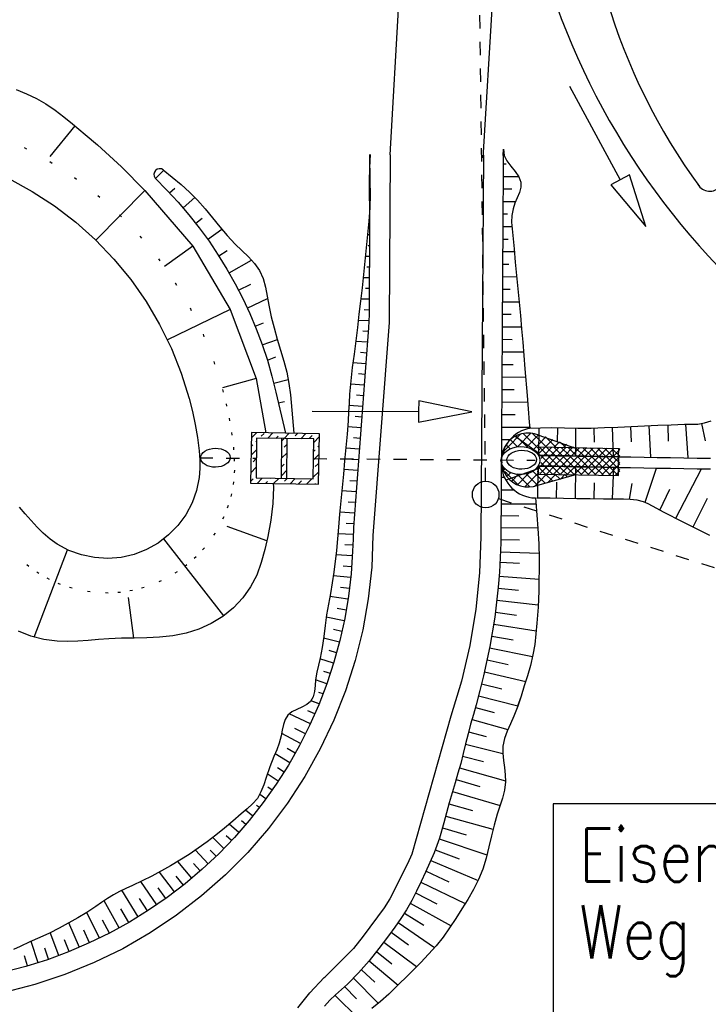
# Model space of a CAD drawing. Extents: x 0 to 1135, y 0 to 420.
# Tile 7 of 116: x 104 to 130, y 87 to 124. Entities that reach past the tile are written whole.
import ezdxf

# ---------------------------------------------------------------- set-up
doc = ezdxf.new("R2010")
doc.units = 0
doc.header["$LTSCALE"] = 2
doc.header["$MEASUREMENT"] = 0
for name, pattern in [('AUSGEZOGEN', [0]), ('PUNKTX2', [0.5, 0, -0.5]), ('STRICHLINIEX2', [0.5, 0.25, -0.25])]:
    doc.linetypes.add(name, pattern=pattern)
doc.layers.get('0').update_dxf_attribs({"color": 8, "linetype": 'AUSGEZOGEN'})
for name, color, linetype in [('24', 15, 'CONTINUOUS'), ('ANDERE', 15, 'CONTINUOUS'), ('Boeschungen', 15, 'CONTINUOUS'), ('FBRTOP', 8, 'AUSGEZOGEN'), ('Ingenieurbauwerke', 15, 'CONTINUOUS'), ('Regenrückhaltebecken', 15, 'CONTINUOUS'), ('Wege', 15, 'CONTINUOUS')]:
    doc.layers.add(name, color=color, linetype=linetype)
doc.styles.add('ROMANS', font='romans.shx', dxfattribs={"width": 0.8})

# ---------------------------------------------------------------- blocks, each defined once
blk = doc.blocks.new('ELIPPSE')
at = {"color": 0, "linetype": 'ByBlock'}
blk.add_circle((0, 0), 1, dxfattribs=at)
blk = doc.blocks.new('MAK5')
at = {"layer": 'Regenrückhaltebecken', "color": 214, "linetype": 'Continuous'}
for p, q in [((-1545994.635, 623090.418), (-1545994.428, 623090.625)), ((-1545994.337, 623090.322), (-1545994.63, 623090.615)), ((-1545994.462, 623090.326), (-1545994.17, 623090.618)), ((-1545994.065, 623090.315), (-1545994.373, 623090.623)), ((-1545994.204, 623090.319), (-1545993.912, 623090.611)), ((-1545993.792, 623090.308), (-1545994.101, 623090.616)), ((-1545993.946, 623090.312), (-1545993.654, 623090.604)), ((-1545993.52, 623090.3), (-1545993.828, 623090.609)), ((-1545993.688, 623090.305), (-1545993.395, 623090.597)), ((-1545993.247, 623090.293), (-1545993.556, 623090.601)), ((-1545993.429, 623090.298), (-1545993.137, 623090.59)), ((-1545992.975, 623090.286), (-1545993.283, 623090.594)), ((-1545993.171, 623090.291), (-1545992.879, 623090.583)), ((-1545992.702, 623090.278), (-1545993.011, 623090.587)), ((-1545992.913, 623090.284), (-1545992.621, 623090.576)), ((-1545992.43, 623090.271), (-1545992.738, 623090.579)), ((-1545992.655, 623090.277), (-1545992.363, 623090.569)), ((-1545992.157, 623090.263), (-1545992.466, 623090.572)), ((-1545992.397, 623090.27), (-1545992.104, 623090.562)), ((-1545991.885, 623090.256), (-1545992.193, 623090.565)), ((-1545992.138, 623090.263), (-1545991.846, 623090.555)), ((-1545991.624, 623090.261), (-1545991.921, 623090.557)), ((-1545991.618, 623090.52), (-1545991.648, 623090.55)), ((-1545994.61, 623090.33), (-1545994.636, 623090.356)), ((-1545994.199, 623089.918), (-1545994.604, 623090.324)), ((-1545994.594, 623089.929), (-1545994.209, 623090.314)), ((-1545994.591, 623090.197), (-1545994.468, 623090.32)), ((-1545994.335, 623089.922), (-1545993.95, 623090.307)), ((-1545993.926, 623089.911), (-1545994.332, 623090.317)), ((-1545994.077, 623089.915), (-1545993.692, 623090.301)), ((-1545993.654, 623089.904), (-1545994.06, 623090.31)), ((-1545993.819, 623089.908), (-1545993.433, 623090.294)), ((-1545993.381, 623089.896), (-1545993.788, 623090.303)), ((-1545993.561, 623089.901), (-1545993.174, 623090.288)), ((-1545993.109, 623089.889), (-1545993.516, 623090.296)), ((-1545993.303, 623089.894), (-1545992.916, 623090.281)), ((-1545992.836, 623089.882), (-1545993.244, 623090.29)), ((-1545993.045, 623089.887), (-1545992.657, 623090.275)), ((-1545992.564, 623089.874), (-1545992.972, 623090.283)), ((-1545992.786, 623089.88), (-1545992.398, 623090.268)), ((-1545992.291, 623089.867), (-1545992.7, 623090.276)), ((-1545992.528, 623089.873), (-1545992.139, 623090.262)), ((-1545992.019, 623089.86), (-1545992.428, 623090.269)), ((-1545992.27, 623089.866), (-1545991.881, 623090.255)), ((-1545991.746, 623089.852), (-1545992.156, 623090.262)), ((-1545992.012, 623089.859), (-1545991.622, 623090.249)), ((-1545991.627, 623089.998), (-1545991.884, 623090.256)), ((-1545991.88, 623090.256), (-1545991.618, 623090.518)), ((-1545994.43, 623089.619), (-1545994.65, 623089.839)), ((-1545994.649, 623089.874), (-1545994.594, 623089.929)), ((-1545994.633, 623089.624), (-1545994.335, 623089.922)), ((-1545994.471, 623089.926), (-1545994.596, 623090.05)), ((-1545994.158, 623089.612), (-1545994.471, 623089.926)), ((-1545994.375, 623089.618), (-1545994.077, 623089.915)), ((-1545993.886, 623089.605), (-1545994.199, 623089.918)), ((-1545994.116, 623089.611), (-1545993.819, 623089.908)), ((-1545993.614, 623089.599), (-1545993.926, 623089.911)), ((-1545993.857, 623089.605), (-1545993.561, 623089.901)), ((-1545993.342, 623089.592), (-1545993.654, 623089.904)), ((-1545993.599, 623089.598), (-1545993.303, 623089.894)), ((-1545993.07, 623089.585), (-1545993.381, 623089.896)), ((-1545993.34, 623089.592), (-1545993.045, 623089.887)), ((-1545992.798, 623089.578), (-1545993.109, 623089.889)), ((-1545993.081, 623089.585), (-1545992.786, 623089.88)), ((-1545992.526, 623089.571), (-1545992.836, 623089.882)), ((-1545992.823, 623089.579), (-1545992.528, 623089.873)), ((-1545992.254, 623089.565), (-1545992.564, 623089.874)), ((-1545992.564, 623089.572), (-1545992.27, 623089.866)), ((-1545992.305, 623089.566), (-1545992.012, 623089.859)), ((-1545991.982, 623089.558), (-1545992.291, 623089.867)), ((-1545992.047, 623089.559), (-1545991.754, 623089.852)), ((-1545991.71, 623089.551), (-1545992.019, 623089.86)), ((-1545991.754, 623089.852), (-1545991.627, 623089.979)), ((-1545991.63, 623089.736), (-1545991.746, 623089.852)), ((-1545991.788, 623089.553), (-1545991.631, 623089.71))]:
    blk.add_line(p, q, dxfattribs=at)
blk = doc.blocks.new('MAK6')
at = {"layer": 'Regenrückhaltebecken', "color": 214, "linetype": 'Continuous'}
for p, q in [((-1545995.816, 623090.651), (-1545995.349, 623091.118)), ((-1545995.459, 623090.649), (-1545995.713, 623090.903)), ((-1545995.092, 623090.635), (-1545995.507, 623091.05)), ((-1545995.466, 623090.647), (-1545994.946, 623091.168)), ((-1545994.632, 623090.529), (-1545995.249, 623091.146)), ((-1545995.119, 623090.641), (-1545994.658, 623091.102)), ((-1545994.622, 623090.872), (-1545994.915, 623091.165)), ((-1545994.625, 623090.782), (-1545994.4, 623091.007)), ((-1545994.428, 623090.625), (-1545994.139, 623090.914)), ((-1545994.01, 623090.614), (-1545994.406, 623091.009)), ((-1545995.989, 623090.479), (-1545995.913, 623090.554)), ((-1545995.913, 623090.554), (-1545995.816, 623090.651)), ((-1545995.816, 623090.651), (-1545995.876, 623090.711)), ((-1545995.728, 623090.564), (-1545995.816, 623090.651)), ((-1545994.861, 623090.546), (-1545994.625, 623090.782)), ((-1545994.373, 623090.623), (-1545994.622, 623090.872)), ((-1545994.084, 623090.616), (-1545993.879, 623090.82)), ((-1545993.647, 623090.604), (-1545993.854, 623090.811)), ((-1545993.74, 623090.606), (-1545993.619, 623090.727)), ((-1545993.395, 623090.597), (-1545993.359, 623090.634)), ((-1545993.283, 623090.594), (-1545993.303, 623090.614)), ((-1545995.928, 623090.41), (-1545995.991, 623090.473)), ((-1545994.671, 623090.382), (-1545994.635, 623090.418)), ((-1545996.038, 623090.075), (-1545996.032, 623090.082)), ((-1545995.973, 623089.787), (-1545995.915, 623089.845)), ((-1545994.65, 623089.839), (-1545994.683, 623089.873)), ((-1545995.878, 623089.653), (-1545995.943, 623089.718)), ((-1545995.462, 623089.237), (-1545995.878, 623089.653)), ((-1545995.848, 623089.558), (-1545995.757, 623089.65)), ((-1545995.757, 623089.65), (-1545995.71, 623089.697)), ((-1545995.678, 623089.376), (-1545995.435, 623089.618)), ((-1545995.01, 623089.139), (-1545995.499, 623089.628)), ((-1545995.462, 623089.237), (-1545995.056, 623089.644)), ((-1545995.193, 623089.153), (-1545994.653, 623089.693)), ((-1545994.708, 623089.19), (-1545995.142, 623089.624)), ((-1545994.657, 623089.493), (-1545994.878, 623089.714)), ((-1545994.661, 623089.331), (-1545994.375, 623089.618)), ((-1545994.432, 623089.268), (-1545994.657, 623089.493)), ((-1545994.154, 623089.343), (-1545994.43, 623089.619)), ((-1545994.348, 623089.291), (-1545994.03, 623089.609)), ((-1545993.875, 623089.418), (-1545994.067, 623089.61)), ((-1545993.864, 623089.421), (-1545993.685, 623089.6)), ((-1545993.597, 623089.493), (-1545993.704, 623089.601)), ((-1545993.38, 623089.552), (-1545993.34, 623089.592)), ((-1545993.318, 623089.568), (-1545993.342, 623089.592)), ((-1545994.836, 623089.157), (-1545994.661, 623089.331))]:
    blk.add_line(p, q, dxfattribs=at)
blk = doc.blocks.new('*X54')
at = {"color": 0, "linetype": 'ByBlock'}
for p, q in [((-31928, -470405), (-31738, -470215)), ((-31555, -470350), (-31449, -470244)), ((-31314, -470427), (-31119, -470232)), ((-31004, -470436), (-30918, -470350)), ((-30812, -470244), (-30809, -470241)), ((-30781, -470531), (-30694, -470444)), ((-30694, -470444), (-30500, -470249)), ((-30282, -470350), (-30190, -470258)), ((-30075, -470461), (-29880, -470266)), ((-29752, -470456), (-29645, -470350)), ((-29583, -470605), (-29377, -470400)), ((-31937, -470732), (-31873, -470668)), ((-31767, -470562), (-31731, -470527)), ((-30706, -470774), (-30600, -470668)), ((-29433, -470774), (-29386, -470727)), ((-31946, -471059), (-31740, -470854)), ((-31873, -471304), (-31767, -471198)), ((-30799, -471185), (-30593, -470980)), ((-29601, -471260), (-29556, -471215)), ((-29592, -470932), (-29539, -470880)), ((-29556, -471215), (-29395, -471054)), ((-31964, -471714), (-31758, -471508)), ((-30808, -471512), (-30706, -471410)), ((-29539, -471516), (-29433, -471410)), ((-31973, -472041), (-31873, -471941)), ((-31730, -472116), (-31535, -471922)), ((-31236, -471941), (-31226, -471930)), ((-31111, -472133), (-30916, -471939)), ((-30817, -471840), (-30611, -471634)), ((-30706, -472047), (-30606, -471947)), ((-30491, -472150), (-30297, -471955)), ((-29619, -471914), (-29413, -471708)), ((-31421, -472125), (-31343, -472047)), ((-30176, -472153), (-30070, -472047)), ((-29872, -472167), (-29677, -471972)), ((-29562, -472176), (-29539, -472153)), ((-29433, -472047), (-29422, -472035))]:
    blk.add_line(p, q, dxfattribs=at)

msp = doc.modelspace()

# ---------------------------------------------------------------- linework, layer by layer
at = {"layer": 'ANDERE', "linetype": 'STRICHLINIEX2'}
for p, q in [((121.971, 106.213), (121.275, 164.961)), ((122.453, 105.561), (199.065, 81.086))]:
    msp.add_line(p, q, dxfattribs=at)
at = {"layer": 'ANDERE', "linetype": 'Continuous'}
msp.add_circle((121.977, 105.713), 0.5, dxfattribs=at)
at = {"layer": 'Boeschungen', "linetype": 'Continuous'}
msp.add_lwpolyline([(125.123, 121.046), (127.031, 117.53), (126.679, 117.339), (127.985, 115.772), (127.382, 117.721), (127.031, 117.53)], dxfattribs=at)
for centre, radius, start, end in [((150.412, 133.269), 27.364, 182.5863, 254.2645), ((148.721, 130.927), 23.171, 177.2384, 216.1073), ((130.379, 117.599), 0.5, 210.1441, 321.7563)]:
    msp.add_arc(centre, radius, start, end, dxfattribs=at)
at = {"layer": 'FBRTOP', "const_width": 0.5}
for points in [[(778.203, 222.125, 0.000004), (815.608, 224.799, -0.000002), (853.013, 227.472, -0.000001), (902.886, 231.036, 0.000001), (950, 234.403, 0.000002)], [(778.488, 218.136, 0.000004), (815.893, 220.809, -0.000002), (853.298, 223.482, -0.000001), (903.171, 227.046, 0.000001), (950, 230.392, 0.000002)], [(703.395, 216.78, -0.000001), (715.863, 217.671, 0.000009)], [(703.68, 212.79, -0.000001), (716.148, 213.681, 0.000009)]]:
    msp.add_lwpolyline(points, format="xyb", dxfattribs=at)
at = {"layer": 'Ingenieurbauwerke'}
msp.add_lwpolyline([(124.513, 75.22), (152.59, 75.22), (152.59, 94.103), (124.513, 94.103)], close=True, dxfattribs=at)
at = {"layer": 'Regenrückhaltebecken', "linetype": 'Continuous'}
for p, q in [((106.554, 119.551), (105.615, 118.404)), ((104.078, 117.574), (104.955, 117.095)), ((109.581, 117.58), (109.893, 117.888)), ((110.111, 117.037), (110.303, 117.216)), ((104.955, 117.095), (105.793, 116.551)), ((109.187, 117.126), (107.348, 115.261)), ((110.618, 116.479), (111.064, 116.863)), ((105.793, 116.551), (106.587, 115.943)), ((111.093, 115.896), (111.338, 116.089)), ((106.587, 115.943), (107.332, 115.276)), ((111.538, 115.294), (112.075, 115.674)), ((107.332, 115.276), (108.024, 114.554)), ((110.989, 115.032), (109.923, 114.271)), ((111.957, 114.673), (112.279, 114.879)), ((108.024, 114.554), (108.657, 113.781)), ((112.345, 114.034), (113.186, 114.518)), ((108.657, 113.781), (109.23, 112.961)), ((112.702, 113.381), (113.155, 113.616)), ((109.23, 112.961), (109.738, 112.1)), ((113.028, 112.714), (113.789, 113.069)), ((112.391, 112.657), (110.029, 111.526)), ((109.738, 112.1), (110.178, 111.202)), ((113.323, 112.031), (113.636, 112.158)), ((113.589, 111.331), (114.157, 111.532)), ((110.178, 111.202), (110.548, 110.274)), ((113.781, 110.757), (114.094, 110.885)), ((110.548, 110.274), (110.845, 109.319)), ((113.356, 110.069), (112.095, 109.715)), ((114.021, 109.893), (114.562, 110.029)), ((110.845, 109.319), (110.966, 108.834)), ((114.187, 109.158), (114.429, 109.209)), ((110.966, 108.834), (111.069, 108.345)), ((111.069, 108.345), (111.154, 107.852)), ((123.61, 108.437), (123.629, 108.211)), ((127.44, 108.271), (127.941, 108.293)), ((127.941, 108.293), (128.441, 108.314)), ((128.108, 108.3), (128.161, 107.112)), ((128.108, 108.3), (128.162, 107.112)), ((128.441, 108.314), (128.941, 108.336)), ((128.812, 108.331), (128.83, 107.716)), ((128.812, 108.331), (128.83, 107.716)), ((128.941, 108.336), (129.191, 108.345)), ((129.191, 108.345), (129.442, 108.35)), ((129.442, 108.35), (129.692, 108.35)), ((129.482, 108.35), (129.567, 107.089)), ((129.482, 108.35), (129.567, 107.089)), ((129.692, 108.35), (129.942, 108.361)), ((129.942, 108.361), (130.198, 108.4)), ((130.081, 108.379), (130.218, 107.728)), ((130.081, 108.379), (130.218, 107.728)), ((130.198, 108.4), (130.444, 108.477)), ((123.629, 108.211), (124.439, 108.226)), ((123.974, 108.217), (123.954, 107.19)), ((124.439, 108.226), (124.939, 108.217)), ((124.669, 108.222), (124.659, 107.696)), ((124.669, 108.222), (124.659, 107.696)), ((124.939, 108.217), (125.439, 108.207)), ((125.355, 108.209), (125.353, 107.158)), ((125.355, 108.209), (125.353, 107.158)), ((125.439, 108.207), (125.689, 108.204)), ((125.689, 108.204), (125.939, 108.205)), ((125.939, 108.205), (126.189, 108.215)), ((126.038, 108.208), (126.049, 107.678)), ((126.038, 108.208), (126.049, 107.678)), ((126.189, 108.215), (126.439, 108.227)), ((126.439, 108.227), (126.94, 108.249)), ((126.721, 108.24), (126.766, 107.135)), ((126.721, 108.24), (126.766, 107.135)), ((126.94, 108.249), (127.44, 108.271)), ((127.414, 108.27), (127.439, 107.697)), ((127.414, 108.27), (127.439, 107.697)), ((111.154, 107.852), (111.216, 107.356)), ((113.38, 107.836), (113.357, 106.336)), ((115.53, 107.802), (113.38, 107.836)), ((114.307, 106.321), (114.33, 107.821)), ((114.507, 106.318), (114.53, 107.818)), ((115.507, 106.303), (115.53, 107.802)), ((123.079, 107.901), (123.956, 107.277)), ((111.216, 107.356), (111.242, 107.023)), ((111.242, 107.023), (111.247, 106.69)), ((111.247, 106.69), (111.223, 106.359)), ((122.746, 106.262), (123.946, 106.698)), ((123.931, 105.591), (123.947, 106.781)), ((123.931, 105.591), (123.947, 106.781)), ((125.345, 105.573), (125.361, 106.758)), ((125.345, 105.573), (125.361, 106.758)), ((126.744, 105.553), (126.788, 106.735)), ((126.744, 105.553), (126.788, 106.735)), ((127.964, 105.423), (128.386, 106.709)), ((127.964, 105.423), (128.386, 106.709)), ((129.121, 104.826), (130.078, 106.681)), ((129.121, 104.826), (130.078, 106.681)), ((111.223, 106.359), (111.125, 105.87)), ((113.357, 106.336), (115.507, 106.303)), ((124.638, 105.582), (124.646, 106.176)), ((124.638, 105.582), (124.646, 106.176)), ((126.052, 105.563), (126.059, 106.155)), ((126.052, 105.563), (126.059, 106.155)), ((127.379, 105.546), (127.473, 106.134)), ((111.125, 105.87), (110.954, 105.399)), ((128.515, 105.131), (128.888, 105.913)), ((128.515, 105.131), (128.888, 105.913)), ((110.954, 105.399), (110.719, 104.958)), ((129.762, 104.499), (130.306, 105.584)), ((129.762, 104.499), (130.306, 105.584)), ((104.693, 104.995), (104.474, 105.245)), ((104.91, 104.742), (104.693, 104.995)), ((105.134, 104.494), (104.91, 104.742)), ((110.719, 104.958), (110.425, 104.554)), ((105.37, 104.259), (105.134, 104.494)), ((105.623, 104.043), (105.37, 104.259)), ((110.425, 104.554), (110.076, 104.197)), ((113.767, 103.982), (112.272, 104.519)), ((105.894, 103.85), (105.623, 104.043)), ((109.68, 103.893), (109.244, 103.649)), ((110.076, 104.197), (109.68, 103.893)), ((112.144, 101.16), (109.899, 104.051)), ((105.025, 100.361), (106.282, 103.639)), ((106.334, 103.614), (105.894, 103.85)), ((106.805, 103.446), (106.334, 103.614)), ((109.244, 103.649), (108.778, 103.469)), ((107.295, 103.346), (106.805, 103.446)), ((107.793, 103.315), (107.295, 103.346)), ((108.291, 103.357), (107.793, 103.315)), ((108.778, 103.469), (108.291, 103.357)), ((108.764, 100.325), (108.565, 101.847))]:
    msp.add_line(p, q, dxfattribs=at)
at = {"layer": 'Regenrückhaltebecken', "linetype": 'STRICHLINIEX2'}
for p, q in [((111.232, 107.093), (113.368, 107.078)), ((115.518, 107.063), (123.837, 107.004))]:
    msp.add_line(p, q, dxfattribs=at)
at = {"layer": 'Regenrückhaltebecken', "linetype": 'Continuous'}
for points in [[(104.35, 120.915), (104.736, 120.761), (105.111, 120.584), (105.471, 120.379), (105.813, 120.144), (106.142, 119.889), (106.464, 119.625), (106.94, 119.234), (107.409, 118.838), (107.861, 118.432), (108.306, 118.017), (109.187, 117.126), (110.989, 115.032), (112.391, 112.657), (113.356, 110.069), (113.722, 108.03)], [(109.874, 117.904), (110.21, 117.633), (110.54, 117.357), (110.859, 117.067), (111.163, 116.76), (111.451, 116.438), (111.728, 116.106), (111.999, 115.768), (112.276, 115.433), (112.573, 115.11), (112.822, 114.873), (113.07, 114.637), (113.299, 114.39), (113.486, 114.121), (113.619, 113.821), (113.708, 113.498), (113.773, 113.162), (113.832, 112.823), (113.923, 112.391), (114.031, 111.969), (114.152, 111.551), (114.278, 111.139), (114.401, 110.725), (114.507, 110.307), (114.587, 109.885), (114.647, 109.458), (114.779, 108.014)], [(109.571, 117.591), (110.008, 117.145), (110.433, 116.69), (110.839, 116.216), (111.224, 115.725), (111.591, 115.22), (111.939, 114.702), (112.266, 114.171), (112.572, 113.628), (112.858, 113.073), (113.121, 112.508), (113.363, 111.933), (113.583, 111.349), (113.781, 110.757), (113.954, 110.158), (114.101, 109.552), (114.458, 108.019)], [(115.461, 108.847), (119.461, 108.826), (119.459, 108.426), (121.461, 108.815), (119.463, 109.226), (119.461, 108.826)], [(115.703, 106.099), (115.733, 107.999), (113.183, 108.039), (113.154, 106.139), (115.703, 106.099)], [(123.969, 107.944), (125.354, 107.461)], [(123.951, 106.79), (126.965, 106.735), (126.972, 107.135), (123.955, 107.19)], [(123.959, 107.484), (123.955, 107.188)], [(123.957, 107.184), (126.968, 107.135), (126.973, 107.435), (123.96, 107.49)], [(123.959, 107.181), (124.422, 107.174), (124.922, 107.165), (125.422, 107.157), (125.922, 107.149), (126.422, 107.141), (126.921, 107.133), (127.421, 107.125), (127.921, 107.116), (128.421, 107.108), (128.921, 107.1), (129.421, 107.092), (129.921, 107.084), (130.421, 107.076)], [(124.007, 106.993), (124.011, 106.98), (124.007, 106.967)], [(123.912, 106.582), (123.917, 106.58)], [(123.912, 106.582), (123.917, 106.58)], [(123.938, 106.064), (125.357, 106.461)], [(123.947, 106.784), (123.943, 106.484), (126.964, 106.435), (126.969, 106.735), (123.951, 106.79)], [(123.946, 106.781), (124.415, 106.774), (124.915, 106.765), (125.415, 106.757), (125.915, 106.749), (126.415, 106.741), (126.915, 106.733), (127.415, 106.725), (127.915, 106.716), (128.415, 106.708), (128.915, 106.7), (129.415, 106.692), (129.915, 106.684), (130.414, 106.676)], [(113.995, 106.126), (114.016, 105.991), (113.989, 105.374), (113.912, 104.757), (113.8, 104.14), (113.691, 103.646), (113.555, 103.159), (113.381, 102.69), (113.153, 102.247), (112.86, 101.832), (112.509, 101.459), (112.11, 101.136), (111.674, 100.868), (111.212, 100.663), (110.73, 100.514), (110.234, 100.414), (109.731, 100.356), (109.254, 100.332), (108.778, 100.325), (108.302, 100.321), (107.828, 100.304), (107.442, 100.276), (107.057, 100.24), (106.671, 100.21), (106.283, 100.194), (105.893, 100.205), (105.392, 100.271), (104.902, 100.399), (104.437, 100.592)], [(123.896, 105.592), (124.396, 105.585), (124.896, 105.579), (125.396, 105.572), (125.896, 105.565), (126.396, 105.559), (126.646, 105.554), (126.896, 105.552), (127.145, 105.553), (127.396, 105.545), (127.649, 105.515), (127.894, 105.45), (128.064, 105.377), (128.228, 105.289), (128.39, 105.197), (128.637, 105.068), (128.886, 104.945), (129.134, 104.819), (129.382, 104.692), (129.878, 104.439), (130.126, 104.312), (130.374, 104.186)]]:
    msp.add_lwpolyline(points, dxfattribs=at)
at = {"layer": 'Regenrückhaltebecken', "linetype": 'PUNKTX2'}
msp.add_lwpolyline([(103.653, 119.19), (104.656, 118.739), (105.621, 118.212), (106.543, 117.612), (107.417, 116.944), (108.236, 116.21), (108.996, 115.416), (109.694, 114.566), (110.324, 113.664), (110.882, 112.717), (111.366, 111.729), (111.773, 110.708), (112.1, 109.658), (112.233, 109.124), (112.346, 108.586), (112.44, 108.044), (112.508, 107.498), (112.54, 107.062), (112.544, 106.624), (112.512, 106.189), (112.433, 105.74), (112.309, 105.3), (112.143, 104.873), (111.821, 104.268), (111.418, 103.715), (111.106, 103.38), (110.764, 103.077), (110.395, 102.808), (109.798, 102.472), (109.159, 102.225), (108.716, 102.113), (108.264, 102.042), (107.808, 102.015), (107.125, 102.057), (106.453, 102.195), (106.019, 102.339), (105.601, 102.523), (105.204, 102.748), (104.831, 103.012), (104.484, 103.308)], dxfattribs=at)
at = {"layer": 'Regenrückhaltebecken', "linetype": 'Continuous'}
for centre, radius, start, end in [((109.744, 117.727), 0.22, 53.7054, 218.2073), ((123.574, 107.011), 1.014, 67.0988, 291.0308), ((123.883, 106.907), 1.321, 98.9917, 268.2027)]:
    msp.add_arc(centre, radius, start, end, dxfattribs=at)
at = {"layer": 'Wege', "linetype": 'Continuous'}
for p, q in [((121.889, 118.359), (122.712, 132.466)), ((118.39, 118.472), (119.031, 129.456)), ((122.64, 118.444), (122.649, 118.682)), ((122.649, 118.682), (122.675, 118.444)), ((122.649, 118.682), (122.675, 118.444)), ((117.64, 118.477), (117.616, 117.977)), ((118.39, 118.472), (118.348, 112.174)), ((121.89, 118.448), (121.795, 104.124)), ((122.64, 118.444), (122.633, 117.444)), ((122.64, 118.444), (122.633, 117.444)), ((122.675, 118.444), (122.775, 118.235)), ((122.675, 118.444), (122.776, 118.235)), ((117.616, 117.977), (117.603, 117.477)), ((122.638, 118.128), (122.745, 118.127)), ((122.775, 118.235), (122.923, 118.036)), ((122.776, 118.235), (122.924, 118.036)), ((122.923, 118.036), (123.084, 117.84)), ((122.924, 118.036), (123.084, 117.84)), ((122.635, 117.657), (123.214, 117.653)), ((123.084, 117.84), (123.221, 117.643)), ((123.084, 117.84), (123.221, 117.643)), ((123.221, 117.643), (123.298, 117.44)), ((123.221, 117.643), (123.299, 117.44)), ((117.603, 117.477), (117.608, 116.977)), ((122.633, 117.444), (122.627, 116.444)), ((122.633, 117.444), (122.627, 116.444)), ((122.632, 117.187), (122.958, 117.185)), ((123.298, 117.251), (123.246, 117.056)), ((123.298, 117.251), (123.246, 117.056)), ((123.298, 117.44), (123.298, 117.251)), ((123.299, 117.44), (123.298, 117.251)), ((117.608, 116.977), (117.619, 116.477)), ((123.165, 116.854), (123.077, 116.649)), ((123.165, 116.854), (123.077, 116.649)), ((123.246, 117.056), (123.165, 116.854)), ((123.246, 117.056), (123.165, 116.854)), ((117.619, 116.477), (117.622, 115.977)), ((122.627, 116.444), (122.62, 115.444)), ((122.627, 116.444), (122.62, 115.444)), ((122.629, 116.716), (123.104, 116.713)), ((122.629, 116.716), (122.866, 116.715)), ((123.004, 116.442), (122.959, 116.192)), ((123.004, 116.442), (122.959, 116.192)), ((123.077, 116.649), (123.004, 116.442)), ((123.077, 116.649), (123.004, 116.442)), ((122.626, 116.246), (122.795, 116.245)), ((122.959, 116.192), (122.952, 115.942)), ((122.959, 116.192), (122.952, 115.942)), ((117.622, 115.977), (117.62, 115.477)), ((122.622, 115.776), (122.963, 115.773)), ((122.952, 115.942), (122.97, 115.691)), ((122.952, 115.942), (122.97, 115.691)), ((122.97, 115.691), (122.997, 115.442)), ((122.97, 115.691), (122.998, 115.442)), ((117.62, 115.457), (117.544, 115.458)), ((117.62, 115.457), (117.544, 115.458)), ((117.62, 115.477), (117.614, 114.477)), ((122.62, 115.444), (122.614, 114.444)), ((122.62, 115.444), (122.614, 114.444)), ((122.997, 115.442), (123.044, 114.941)), ((122.998, 115.442), (123.044, 114.941)), ((117.618, 115.055), (117.561, 115.055)), ((117.618, 115.055), (117.561, 115.055)), ((122.619, 115.305), (122.816, 115.304)), ((117.615, 114.653), (117.462, 114.654)), ((117.615, 114.653), (117.462, 114.654)), ((122.616, 114.835), (123.053, 114.832)), ((123.044, 114.941), (123.084, 114.441)), ((123.044, 114.941), (123.084, 114.441)), ((117.612, 114.251), (117.516, 114.252)), ((117.612, 114.251), (117.516, 114.252)), ((117.614, 114.477), (117.609, 113.977)), ((122.614, 114.444), (122.607, 113.444)), ((122.614, 114.444), (122.607, 113.444)), ((122.613, 114.364), (122.852, 114.363)), ((123.084, 114.441), (123.129, 113.941)), ((123.084, 114.441), (123.129, 113.941)), ((117.609, 113.849), (117.377, 113.851)), ((117.609, 113.849), (117.377, 113.851)), ((117.609, 113.977), (117.607, 113.477)), ((122.61, 113.894), (123.134, 113.891)), ((123.129, 113.941), (123.179, 113.44)), ((123.129, 113.941), (123.179, 113.44)), ((117.607, 113.477), (117.607, 112.977)), ((117.607, 113.447), (117.47, 113.448)), ((117.607, 113.447), (117.47, 113.448)), ((122.607, 113.444), (122.6, 112.444)), ((122.607, 113.444), (122.6, 112.444)), ((122.607, 113.424), (122.894, 113.422)), ((123.179, 113.44), (123.23, 112.94)), ((123.179, 113.44), (123.23, 112.94)), ((117.607, 113.044), (117.286, 113.048)), ((117.607, 113.044), (117.286, 113.048)), ((117.607, 112.977), (117.6, 112.477)), ((122.604, 112.953), (123.229, 112.949)), ((122.604, 112.951), (122.916, 112.949)), ((123.23, 112.94), (123.28, 112.44)), ((123.23, 112.94), (123.28, 112.44)), ((117.604, 112.641), (117.422, 112.645)), ((117.604, 112.641), (117.422, 112.645)), ((117.6, 112.477), (117.578, 111.977)), ((122.6, 112.444), (122.594, 111.444)), ((122.6, 112.444), (122.594, 111.444)), ((122.601, 112.483), (122.938, 112.481)), ((123.28, 112.44), (123.326, 111.94)), ((123.28, 112.44), (123.326, 111.94)), ((117.591, 112.236), (117.196, 112.251)), ((117.591, 112.236), (117.196, 112.251)), ((118.348, 112.174), (117.745, 104.178)), ((122.597, 112.012), (123.32, 112.008)), ((122.597, 112.012), (123.32, 112.008)), ((117.57, 111.832), (117.36, 111.843)), ((117.57, 111.832), (117.36, 111.843)), ((117.578, 111.977), (117.545, 111.478)), ((123.326, 111.94), (123.368, 111.439)), ((123.326, 111.94), (123.368, 111.439)), ((117.542, 111.428), (117.103, 111.457)), ((117.542, 111.428), (117.103, 111.457)), ((117.545, 111.478), (117.508, 110.978)), ((122.594, 111.444), (122.587, 110.444)), ((122.594, 111.444), (122.587, 110.444)), ((122.594, 111.542), (122.977, 111.539)), ((123.368, 111.439), (123.408, 110.939)), ((123.368, 111.439), (123.408, 110.939)), ((117.512, 111.025), (117.28, 111.042)), ((117.512, 111.025), (117.28, 111.042)), ((117.508, 110.978), (117.47, 110.478)), ((122.591, 111.072), (123.398, 111.066)), ((123.408, 110.939), (123.448, 110.439)), ((123.408, 110.939), (123.448, 110.439)), ((117.481, 110.625), (116.993, 110.661)), ((117.481, 110.625), (116.993, 110.661)), ((122.588, 110.601), (123.012, 110.598)), ((117.451, 110.224), (117.197, 110.243)), ((117.451, 110.224), (117.197, 110.243)), ((117.47, 110.478), (117.395, 109.479)), ((122.587, 110.444), (122.58, 109.444)), ((122.587, 110.444), (122.58, 109.444)), ((123.448, 110.439), (123.529, 109.438)), ((123.448, 110.439), (123.529, 109.438)), ((117.421, 109.824), (116.899, 109.86)), ((117.421, 109.824), (116.899, 109.86)), ((122.585, 110.131), (123.473, 110.125)), ((117.391, 109.423), (117.128, 109.441)), ((117.391, 109.423), (117.129, 109.441)), ((117.395, 109.479), (117.319, 108.479)), ((122.58, 109.444), (122.574, 108.444)), ((122.58, 109.444), (122.574, 108.444)), ((122.582, 109.66), (123.047, 109.657)), ((123.529, 109.438), (123.61, 108.437)), ((123.529, 109.438), (123.61, 108.437)), ((117.36, 109.022), (116.844, 109.058)), ((117.36, 109.022), (116.845, 109.058)), ((122.579, 109.19), (123.55, 109.183)), ((122.576, 108.72), (123.082, 108.716)), ((117.33, 108.621), (117.077, 108.639)), ((117.33, 108.621), (117.077, 108.639)), ((117.319, 108.479), (117.244, 107.48)), ((122.574, 108.444), (122.567, 107.444)), ((122.574, 108.444), (122.567, 107.444)), ((123.61, 108.437), (123.629, 108.203)), ((117.3, 108.221), (116.797, 108.256)), ((117.3, 108.221), (116.797, 108.256)), ((122.573, 108.249), (123.626, 108.242)), ((117.27, 107.82), (117.015, 107.837)), ((117.27, 107.82), (117.015, 107.837)), ((122.569, 107.779), (122.889, 107.777)), ((117.239, 107.419), (116.722, 107.455)), ((117.239, 107.419), (116.722, 107.455)), ((117.244, 107.48), (117.169, 106.48)), ((122.567, 107.444), (122.561, 106.444)), ((122.567, 107.444), (122.561, 106.444)), ((117.209, 107.018), (116.947, 107.036)), ((117.209, 107.018), (116.947, 107.036)), ((117.179, 106.617), (116.649, 106.654)), ((117.179, 106.617), (116.649, 106.654)), ((117.169, 106.48), (117.132, 105.98)), ((122.561, 106.444), (122.554, 105.444)), ((122.561, 106.444), (122.554, 105.444)), ((117.149, 106.216), (116.882, 106.235)), ((117.149, 106.216), (116.882, 106.235)), ((122.56, 106.368), (122.678, 106.367)), ((117.119, 105.814), (116.579, 105.854)), ((117.119, 105.814), (116.579, 105.854)), ((117.132, 105.98), (117.093, 105.48)), ((122.557, 105.897), (123.036, 105.894)), ((117.088, 105.412), (116.815, 105.434)), ((117.088, 105.412), (116.815, 105.434)), ((117.093, 105.48), (117.052, 104.981)), ((122.554, 105.444), (122.547, 104.444)), ((122.554, 105.444), (122.547, 104.444)), ((122.553, 105.371), (123.86, 105.363)), ((123.842, 105.587), (123.854, 105.436)), ((123.854, 105.436), (123.896, 104.936)), ((117.055, 105.013), (116.502, 105.054)), ((117.055, 105.013), (116.503, 105.054)), ((117.052, 104.981), (117.018, 104.481)), ((117.026, 104.616), (116.745, 104.633)), ((117.026, 104.616), (116.745, 104.633)), ((122.551, 104.925), (123.224, 104.921)), ((123.896, 104.936), (123.934, 104.435)), ((123.896, 104.936), (123.934, 104.435)), ((117.006, 104.218), (116.427, 104.245)), ((117.006, 104.218), (116.427, 104.245)), ((117.018, 104.481), (116.998, 104.035)), ((122.547, 104.444), (122.541, 103.9)), ((122.547, 104.444), (122.541, 103.9)), ((122.548, 104.481), (123.931, 104.469)), ((123.934, 104.435), (123.967, 103.866)), ((123.934, 104.435), (123.967, 103.866)), ((116.998, 104.035), (116.981, 103.588)), ((117.745, 104.178), (117.698, 102.989)), ((121.795, 104.124), (121.744, 102.777)), ((122.541, 103.9), (122.526, 103.357)), ((122.541, 103.9), (122.526, 103.357)), ((122.543, 104.021), (123.251, 104.011)), ((123.967, 103.866), (123.986, 103.296)), ((123.967, 103.866), (123.986, 103.296)), ((116.99, 103.816), (116.691, 103.83)), ((116.99, 103.816), (116.691, 103.83)), ((116.981, 103.588), (116.958, 103.165)), ((122.533, 103.561), (123.98, 103.52)), ((116.972, 103.412), (116.354, 103.446)), ((116.972, 103.412), (116.354, 103.446)), ((116.958, 103.165), (116.925, 102.743)), ((122.526, 103.357), (122.496, 102.795)), ((122.526, 103.357), (122.496, 102.795)), ((122.518, 103.174), (123.253, 103.137)), ((123.986, 103.296), (123.975, 102.094)), ((123.986, 103.296), (123.975, 102.094)), ((116.946, 103.004), (116.628, 103.029)), ((116.946, 103.004), (116.628, 103.029)), ((117.698, 102.989), (117.57, 101.806)), ((121.744, 102.777), (121.604, 101.409)), ((122.496, 102.795), (122.451, 102.234)), ((122.496, 102.795), (122.451, 102.234)), ((116.91, 102.598), (116.258, 102.661)), ((116.91, 102.598), (116.258, 102.661)), ((116.925, 102.743), (116.826, 101.901)), ((122.486, 102.654), (123.987, 102.544)), ((116.864, 102.189), (116.532, 102.231)), ((116.864, 102.189), (116.532, 102.231)), ((122.451, 102.234), (122.32, 101.117)), ((122.451, 102.234), (122.32, 101.117)), ((122.448, 102.203), (123.211, 102.129)), ((123.975, 102.094), (123.944, 101.493)), ((123.975, 102.094), (123.944, 101.493)), ((116.808, 101.784), (116.131, 101.884)), ((116.808, 101.784), (116.131, 101.884)), ((116.826, 101.901), (116.685, 101.066)), ((117.57, 101.806), (117.363, 100.635)), ((122.401, 101.751), (123.948, 101.569)), ((116.743, 101.378), (116.401, 101.438)), ((116.743, 101.378), (116.401, 101.438)), ((121.604, 101.409), (121.379, 100.052)), ((122.344, 101.296), (123.13, 101.191)), ((123.944, 101.493), (123.9, 100.892)), ((123.944, 101.493), (123.9, 100.892)), ((116.667, 100.976), (115.993, 101.109)), ((116.667, 100.976), (115.993, 101.109)), ((116.685, 101.066), (116.503, 100.238)), ((122.32, 101.117), (122.134, 100.008)), ((116.582, 100.573), (116.26, 100.646)), ((116.582, 100.573), (116.26, 100.646)), ((117.363, 100.635), (117.078, 99.48)), ((122.28, 100.845), (123.876, 100.601)), ((123.9, 100.892), (123.865, 100.49)), ((123.9, 100.892), (123.865, 100.49)), ((116.487, 100.176), (115.887, 100.325)), ((116.487, 100.176), (115.887, 100.325)), ((116.503, 100.238), (116.28, 99.42)), ((122.206, 100.399), (123.014, 100.257)), ((123.865, 100.49), (123.819, 100.09)), ((123.865, 100.49), (123.819, 100.09)), ((116.382, 99.778), (116.105, 99.856)), ((116.382, 99.778), (116.105, 99.856)), ((121.379, 100.052), (121.068, 98.712)), ((122.134, 100.008), (121.892, 98.909)), ((122.123, 99.956), (123.738, 99.632)), ((123.819, 100.09), (123.752, 99.694)), ((123.819, 100.09), (123.752, 99.694)), ((116.269, 99.386), (115.751, 99.543)), ((116.269, 99.386), (115.751, 99.543)), ((116.28, 99.42), (116.016, 98.615)), ((117.078, 99.48), (116.716, 98.346)), ((122.029, 99.51), (122.824, 99.336)), ((123.752, 99.694), (123.659, 99.302)), ((123.752, 99.694), (123.659, 99.302)), ((116.146, 98.996), (115.904, 99.077)), ((116.146, 98.996), (115.904, 99.077)), ((121.927, 99.061), (123.481, 98.702)), ((123.659, 99.302), (123.547, 98.915)), ((123.659, 99.302), (123.548, 98.915)), ((116.014, 98.611), (115.594, 98.76)), ((116.014, 98.611), (115.594, 98.76)), ((121.068, 98.712), (120.673, 97.394)), ((121.892, 98.909), (121.763, 98.361)), ((123.548, 98.915), (123.427, 98.531)), ((123.547, 98.915), (123.427, 98.531)), ((116.016, 98.615), (115.712, 97.824)), ((116.716, 98.346), (116.279, 97.24)), ((121.763, 98.361), (121.622, 97.816)), ((121.822, 98.61), (122.58, 98.427)), ((123.427, 98.531), (123.304, 98.149)), ((123.427, 98.531), (123.307, 98.149)), ((115.724, 97.853), (115.419, 97.975)), ((115.724, 97.853), (115.42, 97.975)), ((115.873, 98.23), (115.713, 98.29)), ((115.873, 98.23), (115.713, 98.29)), ((121.714, 98.164), (123.184, 97.786)), ((123.304, 98.149), (123.17, 97.771)), ((123.307, 98.149), (123.179, 97.77)), ((115.565, 97.48), (115.295, 97.596)), ((115.565, 97.48), (115.295, 97.596)), ((115.712, 97.824), (115.369, 97.049)), ((121.622, 97.816), (121.519, 97.455)), ((121.596, 97.723), (122.3, 97.528)), ((123.179, 97.77), (123.031, 97.393)), ((115.395, 97.106), (114.597, 97.478)), ((115.395, 97.106), (114.597, 97.478)), ((116.279, 97.24), (115.768, 96.165)), ((120.673, 97.394), (119.205, 92.214)), ((121.519, 97.455), (121.413, 97.093)), ((121.466, 97.275), (122.808, 96.897)), ((123.031, 97.393), (122.905, 97.114)), ((115.215, 96.734), (114.808, 96.936)), ((115.215, 96.734), (114.809, 96.936)), ((115.369, 97.049), (114.988, 96.292)), ((121.413, 97.093), (121.314, 96.731)), ((122.782, 96.835), (122.682, 96.553)), ((122.905, 97.114), (122.782, 96.835)), ((115.026, 96.365), (114.32, 96.742)), ((115.026, 96.365), (114.32, 96.742)), ((121.314, 96.731), (121.223, 96.361)), ((121.335, 96.813), (121.996, 96.637)), ((122.682, 96.553), (122.624, 96.265)), ((114.829, 96.004), (114.522, 96.177)), ((114.829, 96.004), (114.522, 96.177)), ((114.988, 96.292), (114.569, 95.556)), ((115.768, 96.165), (115.187, 95.128)), ((121.223, 96.361), (121.136, 95.991)), ((121.22, 96.348), (122.619, 95.996)), ((122.624, 96.265), (122.618, 96.002)), ((114.624, 95.648), (114.071, 95.979)), ((114.624, 95.648), (114.071, 95.979)), ((121.136, 95.991), (121.043, 95.622)), ((121.113, 95.896), (121.896, 95.693)), ((122.618, 96.002), (122.644, 95.734)), ((122.644, 95.734), (122.682, 95.465)), ((114.569, 95.556), (114.114, 94.841)), ((114.411, 95.299), (114.165, 95.453)), ((114.411, 95.299), (114.165, 95.453)), ((121.043, 95.622), (120.938, 95.254)), ((120.998, 95.457), (122.723, 94.97)), ((122.682, 95.465), (122.715, 95.195)), ((114.19, 94.956), (113.776, 95.228)), ((114.19, 94.956), (113.776, 95.228)), ((115.187, 95.128), (114.537, 94.131)), ((120.938, 95.254), (120.826, 94.888)), ((120.866, 95.019), (121.76, 94.753)), ((122.715, 95.195), (122.723, 94.928)), ((114.114, 94.841), (113.624, 94.149)), ((113.962, 94.619), (113.805, 94.727)), ((113.962, 94.619), (113.805, 94.727)), ((120.826, 94.888), (120.715, 94.521)), ((122.685, 94.622), (122.607, 94.32)), ((122.723, 94.928), (122.685, 94.622)), ((113.726, 94.289), (113.494, 94.455)), ((113.726, 94.289), (113.494, 94.455)), ((120.715, 94.521), (120.611, 94.145)), ((120.728, 94.563), (122.517, 94.042)), ((122.607, 94.32), (122.509, 94.02)), ((113.624, 94.149), (113.1, 93.484)), ((113.483, 93.964), (113.372, 94.048)), ((113.483, 93.964), (113.372, 94.048)), ((114.537, 94.131), (113.821, 93.181)), ((120.611, 94.145), (120.51, 93.767)), ((120.599, 94.1), (121.486, 93.852)), ((122.509, 94.02), (122.409, 93.72)), ((113.232, 93.646), (112.961, 93.862)), ((113.232, 93.646), (112.961, 93.862)), ((120.51, 93.767), (120.408, 93.389)), ((120.477, 93.644), (122.252, 93.152)), ((122.409, 93.72), (122.292, 93.31)), ((112.706, 93.025), (112.351, 93.342)), ((112.706, 93.025), (112.351, 93.342)), ((113.1, 93.484), (112.543, 92.845)), ((112.972, 93.332), (112.812, 93.468)), ((112.972, 93.332), (112.812, 93.468)), ((113.821, 93.181), (113.043, 92.28)), ((120.408, 93.389), (120.238, 92.821)), ((120.356, 93.206), (121.249, 92.942)), ((122.292, 93.31), (122.192, 92.898)), ((112.149, 92.429), (111.733, 92.837)), ((112.149, 92.429), (111.733, 92.837)), ((112.543, 92.845), (111.955, 92.234)), ((112.43, 92.723), (112.239, 92.904)), ((112.43, 92.723), (112.239, 92.904)), ((120.238, 92.821), (120.039, 92.264)), ((120.227, 92.787), (122.023, 92.188)), ((122.192, 92.898), (122.096, 92.485)), ((122.096, 92.485), (121.991, 92.068)), ((111.562, 91.859), (111.087, 92.371)), ((111.562, 91.859), (111.087, 92.371)), ((111.955, 92.234), (111.338, 91.654)), ((111.859, 92.141), (111.636, 92.37)), ((111.859, 92.141), (111.636, 92.37)), ((113.043, 92.28), (112.207, 91.434)), ((119.205, 92.214), (119.04, 91.856)), ((120.039, 92.264), (119.886, 91.901)), ((120.084, 92.38), (120.981, 92.04)), ((121.991, 92.068), (121.865, 91.657)), ((110.945, 91.315), (110.422, 91.94)), ((110.945, 91.315), (110.422, 91.94)), ((111.258, 91.584), (111.007, 91.867)), ((111.258, 91.584), (111.007, 91.867)), ((119.04, 91.856), (118.374, 90.533)), ((119.886, 91.901), (119.721, 91.543)), ((119.922, 91.983), (121.692, 91.223)), ((121.865, 91.657), (121.708, 91.259)), ((110.301, 90.8), (109.737, 91.545)), ((110.301, 90.8), (109.737, 91.545)), ((110.628, 91.055), (110.354, 91.396)), ((110.628, 91.055), (110.354, 91.396)), ((111.338, 91.654), (110.692, 91.106)), ((112.207, 91.434), (111.315, 90.646)), ((119.721, 91.543), (119.551, 91.187)), ((119.738, 91.579), (120.6, 91.181)), ((109.629, 90.315), (109.035, 91.19)), ((109.629, 90.315), (109.035, 91.19)), ((109.97, 90.555), (109.678, 90.958)), ((109.97, 90.555), (109.678, 90.958)), ((110.692, 91.106), (110.019, 90.59)), ((119.551, 91.187), (119.379, 90.828)), ((119.544, 91.17), (121.206, 90.364)), ((121.708, 91.259), (121.518, 90.884)), ((108.934, 89.863), (108.322, 90.861)), ((108.934, 89.863), (108.322, 90.861)), ((109.286, 90.086), (108.982, 90.555)), ((109.286, 90.086), (108.982, 90.555)), ((110.019, 90.59), (109.322, 90.109)), ((111.315, 90.646), (110.373, 89.92)), ((119.379, 90.828), (119.199, 90.474)), ((119.347, 90.763), (120.146, 90.356)), ((121.518, 90.884), (121.303, 90.52)), ((108.215, 89.445), (107.655, 90.465)), ((108.215, 89.445), (107.655, 90.465)), ((118.161, 90.2), (117.383, 89.142)), ((118.374, 90.533), (118.161, 90.2)), ((119.199, 90.474), (119.005, 90.128)), ((119.146, 90.374), (120.676, 89.523)), ((121.303, 90.52), (121.078, 90.161)), ((107.479, 89.063), (107.004, 90.029)), ((107.479, 89.063), (107.004, 90.029)), ((108.58, 89.651), (108.278, 90.164)), ((108.58, 89.651), (108.279, 90.164)), ((109.322, 90.109), (108.601, 89.663)), ((110.373, 89.92), (109.384, 89.259)), ((119.005, 90.128), (118.792, 89.796)), ((118.929, 90.005), (119.655, 89.554)), ((121.078, 90.161), (120.854, 89.801)), ((106.725, 88.717), (106.326, 89.637)), ((106.725, 88.717), (106.326, 89.637)), ((107.85, 89.249), (107.592, 89.744)), ((107.85, 89.249), (107.592, 89.744)), ((108.601, 89.663), (107.859, 89.254)), ((118.564, 89.472), (118.329, 89.153)), ((118.792, 89.796), (118.564, 89.472)), ((118.689, 89.646), (120.058, 88.71)), ((120.624, 89.445), (120.38, 89.101)), ((120.854, 89.801), (120.624, 89.445)), ((105.956, 88.41), (105.634, 89.27)), ((107.104, 88.885), (106.886, 89.358)), ((107.104, 88.885), (106.886, 89.358)), ((107.859, 89.254), (107.098, 88.882)), ((109.384, 89.259), (108.353, 88.666)), ((117.383, 89.142), (117.013, 88.676)), ((118.329, 89.153), (117.971, 88.676)), ((118.426, 89.285), (119.074, 88.814)), ((120.38, 89.101), (120.114, 88.773)), ((105.174, 88.14), (104.92, 88.941)), ((106.341, 88.558), (106.162, 89.004)), ((107.098, 88.882), (106.318, 88.549)), ((118.154, 88.918), (119.383, 87.993)), ((120.114, 88.773), (119.83, 88.458)), ((104.778, 88.02), (104.669, 88.402)), ((105.566, 88.27), (105.423, 88.685)), ((106.318, 88.549), (105.524, 88.255)), ((108.353, 88.666), (107.284, 88.143)), ((117.013, 88.676), (115.948, 87.609)), ((117.971, 88.676), (117.601, 88.21)), ((117.878, 88.557), (118.459, 88.101)), ((119.83, 88.458), (119.538, 88.152)), ((104.715, 88.001), (103.895, 87.788)), ((105.524, 88.255), (104.715, 88.001)), ((107.284, 88.143), (106.182, 87.693)), ((117.601, 88.21), (117.209, 87.763)), ((117.599, 88.208), (118.686, 87.297)), ((119.538, 88.152), (119.094, 87.699)), ((106.182, 87.693), (105.053, 87.318)), ((115.92, 87.583), (115.948, 87.609)), ((117.209, 87.763), (116.786, 87.342)), ((117.312, 87.875), (117.817, 87.413)), ((119.094, 87.699), (118.644, 87.255)), ((105.053, 87.318), (103.901, 87.02)), ((115.379, 87.013), (115.92, 87.583)), ((116.786, 87.342), (116.563, 87.141)), ((116.683, 87.248), (117.122, 86.781)), ((117.011, 87.558), (117.945, 86.618)), ((118.644, 87.255), (118.339, 86.966)), ((114.92, 86.445), (115.379, 87.013)), ((116.34, 86.941), (116.125, 86.735)), ((116.318, 86.922), (117.198, 86.042)), ((116.563, 87.141), (116.34, 86.941)), ((118.339, 86.966), (118.025, 86.686)), ((116.125, 86.735), (115.929, 86.515)), ((118.025, 86.686), (117.698, 86.419))]:
    msp.add_line(p, q, dxfattribs=at)
msp.add_lwpolyline([(117.622, 118.477), (117.634, 117.477), (117.637, 116.977), (117.627, 116.477), (117.593, 115.977), (117.546, 115.478), (117.444, 114.478), (117.336, 113.479), (117.279, 112.979), (117.221, 112.48), (117.166, 111.98), (117.106, 111.481), (117.038, 110.981), (116.97, 110.481), (116.911, 109.982), (116.868, 109.482), (116.849, 109.149), (116.833, 108.816), (116.814, 108.482), (116.773, 107.982), (116.724, 107.483), (116.678, 106.983), (116.634, 106.484), (116.591, 105.984), (116.545, 105.484), (116.496, 104.984), (116.448, 104.485), (116.41, 104.049), (116.371, 103.614), (116.278, 102.802), (116.219, 102.399), (116.152, 101.997), (116.077, 101.597), (116.006, 101.197), (115.949, 100.793), (115.896, 100.388), (115.835, 99.979), (115.759, 99.577), (115.698, 99.312), (115.639, 99.045), (115.595, 98.765), (115.574, 98.543), (115.548, 98.323), (115.498, 98.121), (115.403, 97.952), (115.259, 97.831), (115.079, 97.736), (114.886, 97.65), (114.703, 97.555), (114.552, 97.435), (114.449, 97.273), (114.386, 97.08), (114.343, 96.871), (114.303, 96.659), (114.228, 96.388), (114.133, 96.131), (114.03, 95.88), (113.875, 95.494), (113.732, 95.098), (113.643, 94.823), (113.542, 94.556), (113.408, 94.311), (113.23, 94.1), (113.021, 93.912), (112.801, 93.731), (112.484, 93.458), (112.171, 93.186), (111.849, 92.926), (111.518, 92.677), (110.844, 92.207), (110.15, 91.777), (109.439, 91.388), (109.078, 91.21), (108.713, 91.04), (108.471, 90.931), (108.232, 90.817), (108, 90.692), (107.777, 90.55), (107.56, 90.398), (107.343, 90.246), (107.008, 90.031), (106.664, 89.829), (105.963, 89.44), (105.605, 89.255), (105.241, 89.082), (104.87, 88.92), (104.499, 88.756), (104.25, 88.64)], dxfattribs=at)

# ---------------------------------------------------------------- block references
at = {"layer": '24', "linetype": 'Continuous', "rotation": 0.5001747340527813}
msp.add_blockref('MAK6', (1551499.05, -609463.5), dxfattribs=at)
at = {"layer": '24', "color": 15, "linetype": 'Continuous', "rotation": 0.5001747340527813}
msp.add_blockref('MAK5', (1551499.05, -609463.5), dxfattribs=at)
at = {"layer": 'Regenrückhaltebecken', "linetype": 'Continuous', "zscale": 0.001}
for name, p, xscale, yscale, rotation in [('*X54', (139.533, 578.594), 0.001000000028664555, 0.001000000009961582, 0.6788059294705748), ('ELIPPSE', (123.283, 106.988), 0.7248183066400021, 0.5248089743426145, 0.6788047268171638)]:
    msp.add_blockref(name, p, dxfattribs=dict(at, xscale=xscale, yscale=yscale, rotation=rotation))
at = {"layer": 'Regenrückhaltebecken', "color": 15, "linetype": 'Continuous', "xscale": 0.5548175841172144, "yscale": 0.3548087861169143, "rotation": 0.6788047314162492}
for p in [(111.833, 107.096), (123.329, 107.02)]:
    msp.add_blockref('ELIPPSE', p, dxfattribs=at)

# ---------------------------------------------------------------- texts
at = {"layer": 'Ingenieurbauwerke', "linetype": 'Continuous', "style": 'ROMANS', "oblique": 360, "width": 0.8}
for s, p in [('Eisenbahnüberführung', (125.482, 91.185)), ('Weg / Kleine Roth', (125.48, 88.305))]:
    msp.add_text(s, height=2, rotation=359.962, dxfattribs=at).set_placement(p)

doc.saveas('drawing.dxf')
